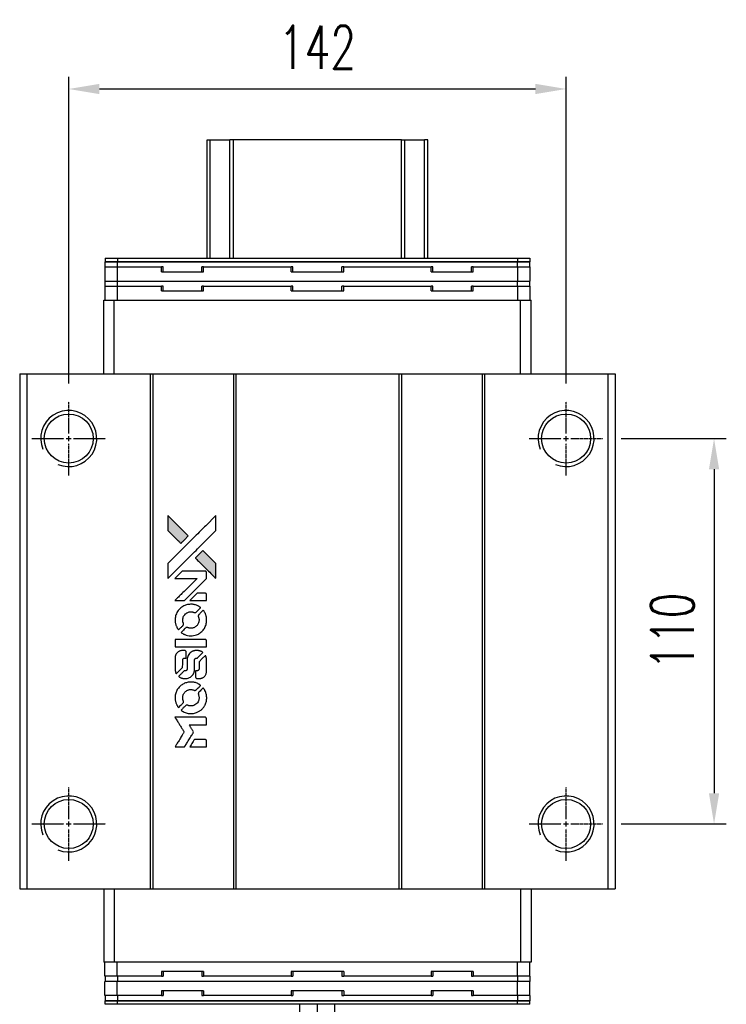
# Model space of a CAD drawing. Header units: millimetres. Extents: x 32 to 870, y -94 to 662.
# Tile 2 of 3: x 110 to 312, y 381 to 662. Entities that reach past the tile are written whole.
import ezdxf

# ---------------------------------------------------------------- set-up
doc = ezdxf.new("R2010")
doc.units = ezdxf.units.MM
doc.header["$LTSCALE"] = 0.15
doc.linetypes.add('CENTER2', pattern=[1.125, 0.75, -0.125, 0.125, -0.125])
doc.layers.get('0').update_dxf_attribs({"linetype": 'CONTINUOUS'})
doc.layers.get('Defpoints').update_dxf_attribs({"linetype": 'CONTINUOUS'})
doc.layers.add('DIM', color=4, linetype='CONTINUOUS')
doc.styles.add('DIM-7', font='SIMPLEX.shx', dxfattribs={"width": 0.7, "bigfont": 'chineset.shx'})
doc.dimstyles.new('CNS', dxfattribs={"dimscale": 3, "dimtxt": 3.5, "dimasz": 2.5, "dimexe": 1, "dimexo": 1.5, "dimgap": 0.09, "dimtad": 0, "dimdsep": 46, "dimtxsty": 'DIM-7', "dimcen": 0.09, "dimclrd": 4, "dimclre": 4, "dimclrt": 4, "dimadec": 0, "dimazin": 0, "dimtfac": 1, "dimtix": 1, "dimtmove": 2, "dimatfit": 3, "dimfxl": 1, "dimtvp": 0.971429, "dimtolj": 1, "dimarcsym": 0})

# ---------------------------------------------------------------- blocks, each defined once
blk = doc.blocks.new('*U190')
at = {"color": 0, "linetype": 'CENTER2'}
for p, q in [((0, 1.4), (0, 10.5)), ((-10.5, 0), (-1.4, 0)), ((1.4, 0), (10.5, 0)), ((0, -10.5), (0, -1.4))]:
    blk.add_line(p, q, dxfattribs=at)
at = {"color": 0, "linetype": 'Continuous'}
for p, q in [((-0.7, 0), (0.7, 0)), ((0, -0.7), (0, 0.7))]:
    blk.add_line(p, q, dxfattribs=at)
blk = doc.blocks.new('*U191')
at = {"color": 0, "linetype": 'CENTER2'}
for p, q in [((0, 1.4), (0, 10.5)), ((-10.5, 0), (-1.4, 0)), ((1.4, 0), (10.5, 0)), ((0, -10.5), (0, -1.4))]:
    blk.add_line(p, q, dxfattribs=at)
at = {"color": 0, "linetype": 'Continuous'}
for p, q in [((-0.7, 0), (0.7, 0)), ((0, -0.7), (0, 0.7))]:
    blk.add_line(p, q, dxfattribs=at)
blk = doc.blocks.new('*U192')
at = {"color": 0, "linetype": 'CENTER2'}
for p, q in [((0, 1.4), (0, 10.5)), ((-10.5, 0), (-1.4, 0)), ((1.4, 0), (10.5, 0)), ((0, -10.5), (0, -1.4))]:
    blk.add_line(p, q, dxfattribs=at)
at = {"color": 0, "linetype": 'Continuous'}
for p, q in [((-0.7, 0), (0.7, 0)), ((0, -0.7), (0, 0.7))]:
    blk.add_line(p, q, dxfattribs=at)
blk = doc.blocks.new('*U193')
at = {"color": 0, "linetype": 'CENTER2'}
for p, q in [((0, 1.4), (0, 10.5)), ((-10.5, 0), (-1.4, 0)), ((1.4, 0), (10.5, 0)), ((0, -10.5), (0, -1.4))]:
    blk.add_line(p, q, dxfattribs=at)
at = {"color": 0, "linetype": 'Continuous'}
for p, q in [((-0.7, 0), (0.7, 0)), ((0, -0.7), (0, 0.7))]:
    blk.add_line(p, q, dxfattribs=at)
blk = doc.blocks.new('*D194')
at = {"layer": 'Defpoints', "color": 0}
for p in [(266.46, 642.35), (124.46, 553.09), (266.46, 553.09)]:
    blk.add_point(p, dxfattribs=at)
at = {"layer": 'DIM', "color": 7, "lineweight": -2}
for p, q in [((124.46, 558.34), (124.46, 645.85)), ((266.46, 558.34), (266.46, 645.85)), ((133.21, 642.35), (257.71, 642.35))]:
    blk.add_line(p, q, dxfattribs=at)
at = {"layer": 'DIM', "color": 7}
for points in [[(133.21, 643.81), (133.21, 640.89), (124.46, 642.35)], [(257.71, 643.81), (257.71, 640.89), (266.46, 642.35)]]:
    blk.add_solid(points, dxfattribs=at)
at = {"layer": 'DIM', "color": 7, "insert": (195.46, 654.25), "char_height": 12.25, "attachment_point": 5, "style": 'DIM-7'}
blk.add_mtext('\\A1;142', dxfattribs=at)
blk = doc.blocks.new('*D195')
at = {"layer": 'Defpoints', "color": 0}
for p in [(276.96, 542.59), (276.96, 432.59), (308.7, 432.59)]:
    blk.add_point(p, dxfattribs=at)
at = {"layer": 'DIM', "color": 7, "lineweight": -2}
for p, q in [((282.21, 542.59), (312.2, 542.59)), ((308.7, 533.84), (308.7, 441.34)), ((282.21, 432.59), (312.2, 432.59))]:
    blk.add_line(p, q, dxfattribs=at)
at = {"layer": 'DIM', "color": 7}
for points in [[(307.24, 533.84), (310.16, 533.84), (308.7, 542.59)], [(307.24, 441.34), (310.16, 441.34), (308.7, 432.59)]]:
    blk.add_solid(points, dxfattribs=at)
at = {"layer": 'DIM', "color": 7, "insert": (296.8, 487.59), "char_height": 12.25, "attachment_point": 5, "rotation": 90, "style": 'DIM-7'}
blk.add_mtext('\\A1;110', dxfattribs=at)
blk = doc.blocks.new('LOGO')
at = {"linetype": 'Continuous'}
h = blk.add_hatch(color=22, dxfattribs=at)
h.dxf.hatch_style = 1
h.paths.add_polyline_path([(694.9, 2317.49), (694.9, 2315.35), (694.9, 2313.22), (696.75, 2311.38, 0.000288), (697.46, 2310.68, 0.000479), (698.06, 2310.08, 0.000013), (698.61, 2309.55, 0.197177), (698.62, 2309.54, 0.197497), (698.62, 2309.55, 0.00004), (698.93, 2309.85, 0.000834), (699.28, 2310.19, 0.000506), (699.68, 2310.6), (700.74, 2311.66), (697.82, 2314.57)])
h.paths.add_polyline_path([(704.89, 2307.5), (703.83, 2306.44, 0.000476), (703.42, 2306.03, 0.000789), (703.08, 2305.69, 0.000035), (702.77, 2305.38, 0.19758), (702.77, 2305.37, 0.198396), (702.77, 2305.36, 0.000019), (703.19, 2304.94, 0.000582), (703.66, 2304.47, 0.000351), (704.21, 2303.92, 0.000108), (706.56, 2301.58, 0.000692), (707.75, 2300.4, 0.000077), (708.57, 2299.59, 0.197527), (708.6, 2299.58, 0.410181), (708.61, 2299.59, 0.000493), (708.62, 2300.03, 0.002424), (708.62, 2300.63, 0.000529), (708.62, 2301.67), (708.62, 2303.76), (706.76, 2305.63)])
at = {"color": 22}
for points in [[(696.75, 2311.38, 0.000288), (697.46, 2310.68, 0.000479), (698.06, 2310.08, 0.000013), (698.61, 2309.55, 0.197177), (698.62, 2309.54, 0.197497), (698.62, 2309.55, 0.00004), (698.93, 2309.85, 0.000836), (699.28, 2310.2, 0.000505), (699.68, 2310.6), (700.74, 2311.66), (697.82, 2314.57), (694.9, 2317.49), (694.9, 2315.35), (694.9, 2313.22)], [(697.47, 2302.09, -0.000056), (698.75, 2303.36, -0.000021), (700.54, 2305.15, -0.000021), (702.5, 2307.1, -0.000025), (704.33, 2308.93), (708.62, 2313.22), (708.62, 2315.34), (708.61, 2317.46), (705.73, 2314.6, 0.000274), (704.35, 2313.22, 0.000123), (702.53, 2311.41, 0.000121), (700.61, 2309.5, 0.000165), (698.88, 2307.77), (694.9, 2303.8), (694.9, 2301.66), (694.9, 2299.52)], [(704.21, 2303.92, 0.000108), (706.56, 2301.58, 0.000692), (707.75, 2300.4, 0.000077), (708.57, 2299.59, 0.197527), (708.6, 2299.58, 0.410182), (708.61, 2299.59, 0.000493), (708.62, 2300.03, 0.002424), (708.62, 2300.63, 0.000529), (708.62, 2301.67), (708.62, 2303.76), (706.76, 2305.63), (704.89, 2307.5), (703.83, 2306.44, 0.000476), (703.42, 2306.03, 0.000789), (703.08, 2305.69, 0.000035), (702.77, 2305.38, 0.19758), (702.77, 2305.37, 0.198396), (702.77, 2305.36, 0.000019), (703.19, 2304.94, 0.000582), (703.66, 2304.47, 0.000351)], [(698.3, 2293.22), (699.67, 2293.22), (702.82, 2296.38), (705.98, 2299.55), (705.98, 2300.43, 0.0008), (705.97, 2300.99, 0.010795), (705.96, 2301.2, 0.030495), (705.95, 2301.31, 0.080372), (705.93, 2301.39, 0.03816), (705.88, 2301.47, 0.041799), (705.82, 2301.53, 0.042486), (705.75, 2301.58, 0.042078), (705.68, 2301.63, 0.099276), (705.57, 2301.65, 0.003302), (705.13, 2301.66, 0.002586), (704.36, 2301.66, 0.000204), (702.32, 2301.66), (699.05, 2301.65), (698, 2300.6), (696.95, 2299.55), (700.09, 2299.53), (703.24, 2299.52), (700.13, 2296.43, 0.000253), (698.93, 2295.24, 0.000412), (697.92, 2294.23, 0.000041), (697.01, 2293.32, 0.041338), (696.98, 2293.28), (696.93, 2293.22)], [(703.6, 2293.22), (705.98, 2293.22), (705.98, 2294.11), (705.97, 2295), (705.91, 2295.1, 0.03146), (705.87, 2295.14, 0.026444), (705.83, 2295.19, 0.026444), (705.79, 2295.23, 0.031457), (705.74, 2295.26), (705.64, 2295.33), (704.46, 2295.33), (703.28, 2295.34), (702.25, 2294.3, 0.000745), (701.85, 2293.89, 0.001228), (701.52, 2293.55, 0.000087), (701.22, 2293.25, 0.195134), (701.22, 2293.24, 0.412117), (701.22, 2293.23, 0.000048), (701.92, 2293.22, 0.00109), (702.69, 2293.22, 0.000653)], [(697, 2287.18, 0.023681), (697.06, 2286.8, 0.022402), (697.15, 2286.43, 0.021929), (697.28, 2286.06, 0.020503), (697.44, 2285.69, 0.013745), (697.55, 2285.48, 0.009767), (697.69, 2285.25, 0.009658), (697.82, 2285.05, 0.027804), (697.92, 2284.91), (697.97, 2284.86), (698.63, 2285.52, 0.002053), (698.95, 2285.84, 0.006738), (699.15, 2286.05, 0.007826), (699.29, 2286.21, 0.063909), (699.34, 2286.28, 0.061532), (699.38, 2286.4, 0.068674), (699.39, 2286.52, 0.052072), (699.37, 2286.66, 0.019648), (699.31, 2286.86, -0.018366), (699.23, 2287.1, -0.0288), (699.19, 2287.31, -0.029061), (699.17, 2287.52, -0.019155), (699.17, 2287.76, -0.053809), (699.25, 2288.29, -0.058833), (699.43, 2288.77, -0.058566), (699.73, 2289.2, -0.052525), (700.13, 2289.57, -0.044733), (700.46, 2289.77, -0.040573), (700.84, 2289.92, -0.041123), (701.24, 2290.01, -0.04951), (701.61, 2290.02, -0.017369), (701.79, 2290, -0.024255), (701.95, 2289.98, -0.023787), (702.1, 2289.93, -0.015798), (702.28, 2289.87, 0.010631), (702.39, 2289.82, 0.033653), (702.46, 2289.8, 0.037806), (702.54, 2289.79, 0.016307), (702.63, 2289.79, 0.068179), (702.82, 2289.82, 0.095747), (702.98, 2289.89, 0.033418), (703.18, 2290.07, 0.002133), (703.74, 2290.64, 0.001452), (704.05, 2290.97, 0.012393), (704.19, 2291.11, 0.020479), (704.26, 2291.2, 0.344362), (704.26, 2291.24, 0.074287), (704.18, 2291.31, 0.005454), (703.94, 2291.46, 0.008391), (703.68, 2291.62, 0.017097), (703.47, 2291.73, 0.027375), (703.05, 2291.91, 0.02835), (702.61, 2292.04, 0.027723), (702.15, 2292.13, 0.023913), (701.66, 2292.16, 0.027047), (701.07, 2292.15, 0.031685), (700.52, 2292.07, 0.032425), (699.99, 2291.92, 0.031013), (699.48, 2291.71, 0.037914), (698.87, 2291.35, 0.040153), (698.34, 2290.91, 0.039834), (697.88, 2290.38, 0.036173), (697.5, 2289.78, 0.040752), (697.24, 2289.18, 0.035885), (697.06, 2288.53, 0.035491), (696.98, 2287.85, 0.037615)], [(698.84, 2284.02, 0.018008), (699.03, 2283.89, 0.009842), (699.28, 2283.75, 0.009807), (699.54, 2283.62, 0.015716), (699.76, 2283.51, 0.048467), (700.56, 2283.26, 0.045841), (701.42, 2283.16, 0.046006), (702.27, 2283.22, 0.049638), (703.08, 2283.43, 0.064819), (704.13, 2283.99, 0.06695), (704.99, 2284.79, 0.066691), (705.61, 2285.79, 0.063505), (705.95, 2286.94, 0.03135), (705.98, 2287.23, 0.010439), (705.99, 2287.66, 0.010391), (705.98, 2288.09, 0.032408), (705.95, 2288.38, 0.015696), (705.88, 2288.72, 0.018095), (705.79, 2289.04, 0.018551), (705.69, 2289.34, 0.018352), (705.55, 2289.64, 0.015568), (705.45, 2289.84, 0.009832), (705.32, 2290.06, 0.009795), (705.18, 2290.27, 0.023727), (705.07, 2290.41), (705.03, 2290.47), (704.37, 2289.83, 0.001528), (704, 2289.46, 0.010022), (703.82, 2289.27, 0.019586), (703.72, 2289.15, 0.061865), (703.66, 2289.06, 0.055054), (703.62, 2288.92, 0.061607), (703.61, 2288.78, 0.048725), (703.63, 2288.62, 0.020221), (703.69, 2288.4, -0.017722), (703.76, 2288.17, -0.02685), (703.8, 2287.97, -0.02759), (703.82, 2287.77, -0.020233), (703.81, 2287.54, -0.04793), (703.75, 2287.11, -0.048386), (703.61, 2286.7, -0.047866), (703.38, 2286.32, -0.044964), (703.09, 2285.98, -0.04333), (702.74, 2285.69, -0.050921), (702.36, 2285.49, -0.051473), (701.95, 2285.37, -0.0459), (701.51, 2285.33, -0.019014), (701.3, 2285.34, -0.024114), (701.1, 2285.36, -0.025081), (700.92, 2285.4, -0.023892), (700.74, 2285.46, 0.008624), (700.59, 2285.52, 0.026486), (700.49, 2285.55, 0.035074), (700.4, 2285.56, 0.02756), (700.31, 2285.56, 0.087163), (700.16, 2285.53, 0.073291), (700.02, 2285.45, 0.028074), (699.81, 2285.27, 0.002594), (699.34, 2284.81), (698.67, 2284.14)], [(701.47, 2280), (705.97, 2280.01), (705.97, 2280.89), (705.97, 2281.77), (705.92, 2281.88, 0.071429), (705.86, 2281.97, 0.054799), (705.77, 2282.04, 0.053585), (705.66, 2282.1, 0.060698), (705.55, 2282.13, 0.033975), (705.36, 2282.14), (703.08, 2282.14, 0.000726), (700.84, 2282.14, 0.001084), (698.88, 2282.13), (696.98, 2282.11), (696.98, 2281.06), (696.98, 2280)], [(696.99, 2273.42, 0.018538), (697.01, 2273.29, 0.010695), (697.04, 2273.12, 0.01068), (697.08, 2272.96, 0.017678), (697.12, 2272.83, 0.013849), (697.17, 2272.68, 0.011814), (697.24, 2272.52, 0.004513), (697.31, 2272.38, 0.290035), (697.33, 2272.36, 0.196418), (697.34, 2272.37, 0.000124), (697.6, 2272.63, 0.001477), (697.9, 2272.91, 0.000898), (698.24, 2273.26), (699.14, 2274.16), (699.15, 2275.28, -0.001471), (699.15, 2276.13, -0.028714), (699.17, 2276.39, -0.097073), (699.22, 2276.53, -0.084199), (699.32, 2276.66, -0.042698), (699.4, 2276.72, -0.053912), (699.48, 2276.76, -0.051004), (699.58, 2276.78, -0.032967), (699.69, 2276.79, 0.00807), (699.75, 2276.79, 0.003023), (699.83, 2276.79, 0.002994), (699.92, 2276.8, 0.003629), (700, 2276.8), (700.19, 2276.82), (700.19, 2277.68, 0.001618), (700.19, 2278.09, 0.005206), (700.18, 2278.36, 0.00535), (700.18, 2278.55, 0.060675), (700.16, 2278.62, 0.048484), (700.15, 2278.66, 0.02389), (700.12, 2278.71, 0.022812), (700.08, 2278.76, 0.02462), (700.04, 2278.81, 0.061781), (699.93, 2278.89, 0.080179), (699.82, 2278.94, 0.048561), (699.65, 2278.97, 0.010021), (699.35, 2278.97, 0.016602), (698.95, 2278.96, 0.031409), (698.63, 2278.92, 0.036474), (698.35, 2278.84, 0.03439), (698.08, 2278.72, 0.065928), (697.66, 2278.43, 0.069066), (697.33, 2278.04, 0.065697), (697.11, 2277.55, 0.051559), (697, 2276.98, 0.020904), (696.99, 2276.68, 0.000451), (696.98, 2275.2, 0.000419), (696.98, 2273.7, 0.022759)], [(698.16, 2271.45, 0.023289), (698.37, 2271.32, 0.026845), (698.59, 2271.21, 0.026047), (698.82, 2271.12, 0.019751), (699.09, 2271.04, 0.013249), (699.23, 2271.01, 0.025169), (699.36, 2271, 0.016532), (699.51, 2270.99, 0.002937), (699.79, 2270.99, 0.003317), (700.04, 2270.99, 0.011808), (700.21, 2271, 0.01777), (700.33, 2271.01, 0.021476), (700.44, 2271.03, 0.04325), (700.92, 2271.18, 0.045753), (701.35, 2271.4, 0.04649), (701.73, 2271.7, 0.047672), (702.05, 2272.06, 0.025315), (702.15, 2272.22, 0.015208), (702.25, 2272.41, 0.01512), (702.35, 2272.61, 0.022488), (702.41, 2272.8, 0.027857), (702.49, 2273.08, 0.034138), (702.52, 2273.35, 0.014286), (702.54, 2273.76, 0.00124), (702.54, 2274.82, -0.00103), (702.54, 2275.46, -0.002552), (702.55, 2275.94, -0.001594), (702.55, 2276.3, -0.047676), (702.56, 2276.39, -0.085307), (702.63, 2276.55, -0.097789), (702.74, 2276.66, -0.085947), (702.89, 2276.74, -0.051339), (703.1, 2276.78, 0.014634), (703.17, 2276.79, 0.015028), (703.24, 2276.8, 0.014927), (703.3, 2276.81, 0.059415), (703.34, 2276.83, 0.070595), (703.41, 2276.88, 0.00028), (704.17, 2277.63, 0.000111), (704.94, 2278.39, 0.200239), (704.95, 2278.43, 0.268906), (704.94, 2278.45, 0.001866), (704.75, 2278.55, 0.007532), (704.58, 2278.65, 0.017818), (704.44, 2278.72, 0.013256), (704.29, 2278.78, 0.011636), (704.13, 2278.83, 0.011528), (703.96, 2278.88, 0.012303), (703.8, 2278.92, 0.0423), (703.54, 2278.96, 0.013657), (703.16, 2278.96, 0.013857), (702.78, 2278.95, 0.037428), (702.5, 2278.91, 0.014927), (702.32, 2278.87, 0.0122), (702.13, 2278.81, 0.012518), (701.96, 2278.75, 0.023062), (701.82, 2278.68, 0.065961), (701.31, 2278.34, 0.06055), (700.89, 2277.87, 0.059676), (700.6, 2277.3, 0.060497), (700.44, 2276.68, 0.025683), (700.43, 2276.55, 0.001528), (700.43, 2276.15, 0.002124), (700.42, 2275.65, 0.001173), (700.42, 2275.03, -0.000809), (700.42, 2273.95, -0.017164), (700.41, 2273.63, -0.063931), (700.37, 2273.46, -0.108429), (700.3, 2273.34, -0.052941), (700.22, 2273.27, -0.063675), (700.13, 2273.23, -0.050562), (700.01, 2273.2, -0.020337), (699.85, 2273.18, 0.009897), (699.76, 2273.17, 0.016482), (699.67, 2273.16, 0.019019), (699.61, 2273.15, 0.06043), (699.57, 2273.13, 0.076267), (699.47, 2273.06, 0.00054), (698.78, 2272.36, 0.000307), (698.06, 2271.63, 0.142594), (698.03, 2271.58, 0.232419), (698.04, 2271.56, 0.022995), (698.07, 2271.53, 0.024627), (698.11, 2271.49, 0.015407)], [(702.81, 2271.33, 0.065483), (702.86, 2271.23, 0.053271), (702.94, 2271.14, 0.052018), (703.04, 2271.06, 0.0556), (703.15, 2271, 0.036839), (703.23, 2270.99, 0.026922), (703.31, 2270.97, 0.016905), (703.42, 2270.97, 0.004317), (703.61, 2270.97, 0.016369), (704, 2270.98, 0.029936), (704.31, 2271.02, 0.03418), (704.59, 2271.1, 0.031327), (704.86, 2271.21, 0.046935), (705.19, 2271.41, 0.054053), (705.47, 2271.66, 0.053701), (705.68, 2271.97, 0.045364), (705.84, 2272.33, 0.032479), (705.92, 2272.66, 0.03386), (705.96, 2272.98, 0.013578), (705.98, 2273.49, 0.001155), (705.98, 2274.81, 0.000413), (705.97, 2275.94, 0.005008), (705.96, 2276.37, 0.013199), (705.95, 2276.62, 0.033956), (705.92, 2276.79, 0.013909), (705.88, 2276.97, 0.010864), (705.82, 2277.17, 0.010938), (705.76, 2277.35, 0.028702), (705.7, 2277.47), (705.66, 2277.56), (704.74, 2276.66), (703.82, 2275.75), (703.82, 2274.69, -0.001504), (703.82, 2274.24, -0.00328), (703.81, 2273.89, -0.001901), (703.81, 2273.62, -0.061333), (703.8, 2273.55, -0.063621), (703.76, 2273.46, -0.048633), (703.7, 2273.37, -0.046769), (703.61, 2273.29, -0.047961), (703.52, 2273.23, -0.02678), (703.44, 2273.2, -0.050957), (703.37, 2273.18, -0.029398), (703.28, 2273.17, -0.00401), (703.08, 2273.16), (702.77, 2273.15), (702.77, 2272.3, 0.001061), (702.77, 2271.79, 0.009147), (702.78, 2271.56, 0.020721), (702.79, 2271.43, 0.051619)], [(697, 2265.01, 0.024131), (697.06, 2264.62, 0.022344), (697.16, 2264.23, 0.021883), (697.29, 2263.85, 0.020884), (697.46, 2263.47, 0.010669), (697.58, 2263.25, 0.010389), (697.7, 2263.04, 0.010913), (697.82, 2262.85, 0.022227), (697.92, 2262.71), (697.97, 2262.66), (698.64, 2263.34, 0.002452), (698.9, 2263.61, 0.003628), (699.12, 2263.84, 0.001662), (699.31, 2264.05, 0.070159), (699.34, 2264.09, 0.047671), (699.36, 2264.13, 0.018624), (699.37, 2264.19, 0.017921), (699.38, 2264.25, 0.018804), (699.39, 2264.31, 0.018255), (699.39, 2264.4, 0.041312), (699.38, 2264.46, 0.037164), (699.37, 2264.53, 0.012342), (699.33, 2264.63, -0.015101), (699.25, 2264.85, -0.035998), (699.2, 2265.03, -0.033244), (699.18, 2265.22, -0.011249), (699.17, 2265.49, -0.004059), (699.18, 2265.71, -0.019693), (699.18, 2265.84, -0.027943), (699.2, 2265.94, -0.014411), (699.23, 2266.07, -0.033089), (699.33, 2266.38, -0.033887), (699.48, 2266.66, -0.034021), (699.66, 2266.93, -0.033942), (699.87, 2267.16, -0.02816), (700.12, 2267.37, -0.035032), (700.37, 2267.54, -0.035269), (700.64, 2267.67, -0.029196), (700.94, 2267.77, -0.037862), (701.29, 2267.83, -0.043657), (701.63, 2267.84, -0.043064), (701.96, 2267.78, -0.035184), (702.31, 2267.67, 0.033699), (702.48, 2267.62, 0.052815), (702.63, 2267.6, 0.059167), (702.76, 2267.61, 0.058972), (702.89, 2267.65, 0.059208), (702.99, 2267.71, 0.021125), (703.12, 2267.82, 0.008691), (703.33, 2268.03, 0.000851), (703.83, 2268.54, 0.001873), (704.08, 2268.8, 0.013884), (704.2, 2268.92, 0.022355), (704.26, 2269, 0.341453), (704.26, 2269.04, 0.073011), (704.19, 2269.1, 0.004587), (703.95, 2269.25, 0.00748), (703.7, 2269.41, 0.016837), (703.51, 2269.51, 0.028606), (703.04, 2269.72, 0.031352), (702.57, 2269.86, 0.031004), (702.07, 2269.95, 0.0268), (701.54, 2269.98, 0.026698), (700.98, 2269.95, 0.03002), (700.45, 2269.86, 0.030357), (699.94, 2269.71, 0.028554), (699.44, 2269.49, 0.062944), (698.52, 2268.88, 0.062206), (697.77, 2268.04, 0.062448), (697.25, 2267.06, 0.064355), (697, 2265.99, 0.017377), (696.99, 2265.77, 0.008369), (696.98, 2265.5, 0.008367), (696.99, 2265.22, 0.01757)], [(698.83, 2261.84, 0.064158), (699.87, 2261.28, 0.06356), (701.03, 2261, 0.064004), (702.2, 2261.03, 0.066747), (703.32, 2261.35, 0.04321), (704.02, 2261.73, 0.044737), (704.63, 2262.22, 0.044901), (705.15, 2262.81, 0.044184), (705.55, 2263.49, 0.026293), (705.77, 2264, 0.033344), (705.91, 2264.5, 0.033227), (705.98, 2265.01, 0.025815), (706, 2265.57, 0.023119), (705.96, 2266.11, 0.031044), (705.87, 2266.59, 0.031337), (705.72, 2267.05, 0.024258), (705.51, 2267.54, 0.015622), (705.42, 2267.71, 0.008495), (705.3, 2267.91, 0.008415), (705.17, 2268.1, 0.020814), (705.07, 2268.24), (705.02, 2268.3), (704.37, 2267.65, 0.002843), (703.88, 2267.17, 0.033917), (703.71, 2266.97, 0.087906), (703.64, 2266.82, 0.073302), (703.61, 2266.64, 0.022047), (703.61, 2266.55, 0.026465), (703.63, 2266.47, 0.022233), (703.65, 2266.38, 0.009985), (703.68, 2266.27, -0.039011), (703.79, 2265.85, -0.044398), (703.82, 2265.44, -0.045096), (703.78, 2265.04, -0.04265), (703.67, 2264.64, -0.071154), (703.36, 2264.08, -0.068827), (702.9, 2263.62, -0.068713), (702.33, 2263.3, -0.070507), (701.71, 2263.15, -0.028605), (701.44, 2263.14, -0.031418), (701.18, 2263.16, -0.031044), (700.92, 2263.22, -0.02668), (700.66, 2263.3, 0.038913), (700.51, 2263.35, 0.043732), (700.35, 2263.37, 0.047754), (700.21, 2263.37, 0.075756), (700.1, 2263.33, 0.07294), (700.04, 2263.29, 0.003456), (699.86, 2263.13, 0.005023), (699.63, 2262.91, 0.002422), (699.35, 2262.63, 0.000819), (699.09, 2262.37, 0.001349), (698.87, 2262.16, 0.0001), (698.68, 2261.96, 0.205335), (698.68, 2261.95, 0.219821), (698.68, 2261.95, 0.002494), (698.72, 2261.92, 0.007089), (698.77, 2261.88, 0.004494)], [(698.32, 2251.46), (699.68, 2251.46), (699.91, 2251.84, -0.000297), (700.05, 2252.06, -0.000037), (700.35, 2252.56, -0.000043), (700.71, 2253.15, -0.000036), (701.1, 2253.78, 0.000044), (701.48, 2254.4, 0.000063), (701.81, 2254.95, 0.000035), (702.1, 2255.41, 0.0009), (702.17, 2255.54), (702.28, 2255.72), (702.14, 2255.96, 0.001175), (702.05, 2256.09, 0.000208), (701.89, 2256.35, 0.000225), (701.7, 2256.65, 0.000203), (701.51, 2256.96, -0.000711), (701.32, 2257.26, -0.001119), (701.17, 2257.52, -0.000263), (701.03, 2257.74, -0.04589), (701.02, 2257.77, -0.519312), (701.03, 2257.79, -0.001914), (701.4, 2257.79, -0.003124), (702, 2257.8, -0.000285), (703.49, 2257.8), (705.98, 2257.8), (705.98, 2258.67, 0.001727), (705.98, 2259.29, 0.025279), (705.97, 2259.51, 0.073886), (705.93, 2259.64, 0.07426), (705.86, 2259.75, 0.03264), (705.84, 2259.78, 0.01784), (705.8, 2259.81, 0.017712), (705.76, 2259.84, 0.026854), (705.72, 2259.86), (705.63, 2259.91), (701.29, 2259.91), (696.95, 2259.92), (696.98, 2259.87, -0.004595), (697.01, 2259.84, -0.00016), (697.09, 2259.71, -0.000298), (697.18, 2259.55, -0.000208), (697.29, 2259.37, 0.000986), (697.62, 2258.86, 0.00025), (698.14, 2258.02, 0.000268), (698.7, 2257.12, 0.000436), (699.18, 2256.37, -0.002932), (699.33, 2256.12, -0.004718), (699.46, 2255.9, -0.001113), (699.57, 2255.71, -0.227179), (699.57, 2255.69, -0.045982), (699.56, 2255.67, -0.000145), (699.41, 2255.42, -0.000825), (699.23, 2255.13, -0.000517), (699.02, 2254.8, 0.000056), (698.31, 2253.65, 0.000289), (697.92, 2253.01, 0.000481), (697.62, 2252.54, 0.000418), (697.32, 2252.04), (696.96, 2251.46)], [(703.59, 2251.46), (705.98, 2251.46), (705.98, 2252.33, 0.000842), (705.98, 2252.89, 0.010591), (705.97, 2253.1, 0.028995), (705.96, 2253.22, 0.069543), (705.94, 2253.3, 0.051063), (705.89, 2253.38, 0.039932), (705.83, 2253.45, 0.039414), (705.75, 2253.51, 0.045845), (705.67, 2253.56, 0.094811), (705.58, 2253.58, 0.007124), (705.35, 2253.59, 0.004713), (704.95, 2253.59, 0.000534), (704.04, 2253.59), (702.49, 2253.59), (702.35, 2253.37, 0.000828), (701.96, 2252.73, 0.000879), (701.58, 2252.1, 0.000048), (701.2, 2251.49, 0.137596), (701.2, 2251.47, 0.413028), (701.2, 2251.47, 0.000016), (701.9, 2251.47, 0.000623), (702.67, 2251.46, 0.000374)]]:
    blk.add_lwpolyline(points, format="xyb", close=True, dxfattribs=at)

msp = doc.modelspace()

# ---------------------------------------------------------------- linework, layer by layer
for p, q in [((163.956, 594.049), (163.956, 627.833)), ((163.956, 594.049), (163.956, 627.833)), ((164.876, 594.049), (164.876, 627.833)), ((171.466, 627.833), (170.481, 627.833)), ((170.481, 594.049), (170.481, 627.833)), ((219.445, 627.833), (171.466, 627.833)), ((171.466, 594.049), (171.466, 627.833)), ((219.445, 594.049), (219.445, 627.833)), ((220.431, 594.049), (220.431, 627.833)), ((226.955, 627.833), (226.035, 627.833)), ((226.035, 594.049), (226.035, 627.833)), ((226.955, 594.049), (226.955, 627.833)), ((226.956, 627.833), (226.955, 627.833)), ((226.956, 594.049), (226.956, 627.833)), ((134.856, 594.049), (134.856, 593.049)), ((134.856, 594.049), (138.356, 594.049)), ((134.856, 593.049), (138.356, 593.049)), ((134.856, 591.549), (134.856, 593.049)), ((138.356, 593.049), (134.856, 593.049)), ((138.356, 594.049), (138.356, 593.049)), ((138.356, 594.049), (252.556, 594.049)), ((138.356, 593.049), (252.556, 593.049)), ((138.356, 591.549), (138.356, 593.049)), ((252.556, 593.049), (138.356, 593.049)), ((252.556, 594.049), (252.556, 593.049)), ((252.556, 594.049), (256.056, 594.049)), ((252.556, 593.049), (256.056, 593.049)), ((252.556, 591.549), (252.556, 593.049)), ((256.056, 593.049), (252.556, 593.049)), ((256.056, 594.049), (256.056, 593.049)), ((256.056, 591.549), (256.056, 593.049)), ((134.806, 591.549), (134.806, 587.549)), ((134.806, 591.549), (138.306, 591.549)), ((138.306, 591.549), (138.306, 587.549)), ((138.306, 591.549), (150.956, 591.549)), ((150.956, 590.199), (150.956, 591.549)), ((151.456, 591.549), (150.956, 591.549)), ((150.956, 590.199), (162.956, 590.199)), ((151.456, 590.199), (151.456, 591.549)), ((151.456, 590.199), (151.456, 591.549)), ((162.956, 591.549), (162.456, 591.549)), ((162.456, 590.199), (162.456, 591.549)), ((162.956, 590.199), (162.956, 591.549)), ((162.956, 591.549), (187.956, 591.549)), ((187.956, 590.199), (187.956, 591.549)), ((188.456, 591.549), (187.956, 591.549)), ((187.956, 590.199), (202.956, 590.199)), ((188.456, 590.199), (188.456, 591.549)), ((188.456, 590.199), (188.456, 591.549)), ((202.956, 591.549), (202.456, 591.549)), ((202.456, 590.199), (202.456, 591.549)), ((202.956, 590.199), (202.956, 591.549)), ((202.956, 591.549), (227.956, 591.549)), ((227.956, 590.199), (227.956, 591.549)), ((228.456, 591.549), (227.956, 591.549)), ((227.956, 590.199), (239.956, 590.199)), ((228.456, 590.199), (228.456, 591.549)), ((228.456, 590.199), (228.456, 591.549)), ((239.956, 591.549), (239.456, 591.549)), ((239.456, 590.199), (239.456, 591.549)), ((239.956, 590.199), (239.956, 591.549)), ((239.956, 591.549), (252.606, 591.549)), ((252.606, 591.549), (252.606, 587.549)), ((252.606, 591.549), (256.106, 591.549)), ((256.106, 591.549), (256.106, 587.549)), ((134.806, 587.549), (138.306, 587.549)), ((134.856, 586.049), (134.856, 587.549)), ((138.306, 587.549), (252.606, 587.549)), ((138.356, 586.049), (138.356, 587.549)), ((252.556, 586.049), (252.556, 587.549)), ((252.606, 587.549), (256.106, 587.549)), ((256.056, 586.049), (256.056, 587.549)), ((134.806, 586.049), (134.806, 582.049)), ((134.806, 586.049), (138.306, 586.049)), ((138.306, 586.049), (138.306, 582.049)), ((138.306, 586.049), (150.956, 586.049)), ((150.956, 584.699), (150.956, 586.049)), ((151.456, 586.049), (150.956, 586.049)), ((150.956, 584.699), (162.956, 584.699)), ((151.456, 584.699), (151.456, 586.049)), ((151.456, 584.699), (151.456, 586.049)), ((162.956, 586.049), (162.456, 586.049)), ((162.456, 584.699), (162.456, 586.049)), ((162.956, 584.699), (162.956, 586.049)), ((162.956, 586.049), (187.956, 586.049)), ((187.956, 584.699), (187.956, 586.049)), ((188.456, 586.049), (187.956, 586.049)), ((187.956, 584.699), (202.956, 584.699)), ((188.456, 584.699), (188.456, 586.049)), ((188.456, 584.699), (188.456, 586.049)), ((202.956, 586.049), (202.456, 586.049)), ((202.456, 584.699), (202.456, 586.049)), ((202.956, 584.699), (202.956, 586.049)), ((202.956, 586.049), (227.956, 586.049)), ((227.956, 584.699), (227.956, 586.049)), ((228.456, 586.049), (227.956, 586.049)), ((227.956, 584.699), (239.956, 584.699)), ((228.456, 584.699), (228.456, 586.049)), ((228.456, 584.699), (228.456, 586.049)), ((239.956, 586.049), (239.456, 586.049)), ((239.456, 584.699), (239.456, 586.049)), ((239.956, 584.699), (239.956, 586.049)), ((239.956, 586.049), (252.606, 586.049)), ((252.606, 586.049), (252.606, 582.049)), ((252.606, 586.049), (256.106, 586.049)), ((256.106, 586.049), (256.106, 582.049)), ((134.456, 561.089), (134.456, 582.049)), ((134.456, 582.049), (137.456, 582.049)), ((137.456, 561.089), (137.456, 582.049)), ((137.456, 582.049), (253.456, 582.049)), ((253.456, 561.089), (253.456, 582.049)), ((253.456, 582.049), (256.456, 582.049)), ((256.456, 561.089), (256.456, 582.049)), ((110.456, 561.089), (110.456, 414.089)), ((110.456, 561.089), (112.506, 561.089)), ((112.506, 561.089), (112.506, 414.089)), ((112.506, 561.089), (147.706, 561.089)), ((147.706, 561.089), (147.706, 414.089)), ((147.706, 561.089), (148.456, 561.089)), ((148.456, 561.089), (148.456, 414.089)), ((148.456, 561.089), (171.456, 561.089)), ((171.456, 561.089), (171.456, 414.089)), ((171.456, 561.089), (172.206, 561.089)), ((172.206, 561.089), (172.206, 414.089)), ((172.206, 561.089), (218.706, 561.089)), ((218.706, 561.089), (218.706, 414.089)), ((218.706, 561.089), (219.456, 561.089)), ((219.456, 561.089), (219.456, 414.089)), ((219.456, 561.089), (242.456, 561.089)), ((242.456, 561.089), (242.456, 414.089)), ((242.456, 561.089), (243.206, 561.089)), ((243.206, 561.089), (243.206, 414.089)), ((243.206, 561.089), (278.406, 561.089)), ((278.406, 561.089), (278.406, 414.089)), ((278.406, 561.089), (280.456, 561.089)), ((280.456, 561.089), (280.456, 414.089)), ((110.456, 414.089), (112.506, 414.089)), ((112.506, 414.089), (147.706, 414.089)), ((134.456, 414.089), (134.456, 393.129)), ((137.456, 414.089), (137.456, 393.129)), ((147.706, 414.089), (148.456, 414.089)), ((148.456, 414.089), (171.456, 414.089)), ((171.456, 414.089), (172.206, 414.089)), ((172.206, 414.089), (218.706, 414.089)), ((218.706, 414.089), (219.456, 414.089)), ((219.456, 414.089), (242.456, 414.089)), ((242.456, 414.089), (243.206, 414.089)), ((243.206, 414.089), (278.406, 414.089)), ((253.456, 414.089), (253.456, 393.129)), ((256.456, 414.089), (256.456, 393.129)), ((278.406, 414.089), (280.456, 414.089)), ((137.456, 393.129), (134.456, 393.129)), ((134.806, 389.129), (134.806, 393.129)), ((253.456, 393.129), (137.456, 393.129)), ((138.306, 389.129), (138.306, 393.129)), ((252.606, 389.129), (252.606, 393.129)), ((256.456, 393.129), (253.456, 393.129)), ((256.106, 389.129), (256.106, 393.129)), ((138.306, 389.129), (134.806, 389.129)), ((134.856, 389.129), (134.856, 387.629)), ((150.956, 389.129), (138.306, 389.129)), ((138.356, 389.129), (138.356, 387.629)), ((150.956, 390.479), (150.956, 389.129)), ((162.956, 390.479), (150.956, 390.479)), ((150.956, 389.129), (151.456, 389.129)), ((151.456, 390.479), (151.456, 389.129)), ((162.456, 390.479), (162.456, 389.129)), ((162.456, 390.479), (162.456, 389.129)), ((162.456, 389.129), (162.956, 389.129)), ((162.956, 390.479), (162.956, 389.129)), ((187.956, 389.129), (162.956, 389.129)), ((202.956, 390.479), (187.956, 390.479)), ((187.956, 390.479), (187.956, 389.129)), ((187.956, 389.129), (188.456, 389.129)), ((188.456, 390.479), (188.456, 389.129)), ((202.456, 390.479), (202.456, 389.129)), ((202.456, 390.479), (202.456, 389.129)), ((202.456, 389.129), (202.956, 389.129)), ((202.956, 390.479), (202.956, 389.129)), ((227.956, 389.129), (202.956, 389.129)), ((239.956, 390.479), (227.956, 390.479)), ((227.956, 390.479), (227.956, 389.129)), ((227.956, 389.129), (228.456, 389.129)), ((228.456, 390.479), (228.456, 389.129)), ((239.456, 390.479), (239.456, 389.129)), ((239.456, 390.479), (239.456, 389.129)), ((239.456, 389.129), (239.956, 389.129)), ((239.956, 390.479), (239.956, 389.129)), ((252.606, 389.129), (239.956, 389.129)), ((252.556, 389.129), (252.556, 387.629)), ((256.106, 389.129), (252.606, 389.129)), ((256.056, 389.129), (256.056, 387.629)), ((134.806, 383.629), (134.806, 387.629)), ((138.306, 387.629), (134.806, 387.629)), ((138.306, 383.629), (138.306, 387.629)), ((252.606, 387.629), (138.306, 387.629)), ((150.956, 384.979), (150.956, 383.629)), ((162.956, 384.979), (150.956, 384.979)), ((151.456, 384.979), (151.456, 383.629)), ((162.456, 384.979), (162.456, 383.629)), ((162.456, 384.979), (162.456, 383.629)), ((162.956, 384.979), (162.956, 383.629)), ((202.956, 384.979), (187.956, 384.979)), ((187.956, 384.979), (187.956, 383.629)), ((188.456, 384.979), (188.456, 383.629)), ((202.456, 384.979), (202.456, 383.629)), ((202.456, 384.979), (202.456, 383.629)), ((202.956, 384.979), (202.956, 383.629)), ((239.956, 384.979), (227.956, 384.979)), ((227.956, 384.979), (227.956, 383.629)), ((228.456, 384.979), (228.456, 383.629)), ((239.456, 384.979), (239.456, 383.629)), ((239.456, 384.979), (239.456, 383.629)), ((239.956, 384.979), (239.956, 383.629)), ((252.606, 383.629), (252.606, 387.629)), ((256.106, 387.629), (252.606, 387.629)), ((256.106, 383.629), (256.106, 387.629)), ((138.306, 383.629), (134.806, 383.629)), ((134.856, 383.629), (134.856, 382.129)), ((150.956, 383.629), (138.306, 383.629)), ((138.356, 383.629), (138.356, 382.129)), ((150.956, 383.629), (151.456, 383.629)), ((162.456, 383.629), (162.956, 383.629)), ((187.956, 383.629), (162.956, 383.629)), ((187.956, 383.629), (188.456, 383.629)), ((202.456, 383.629), (202.956, 383.629)), ((227.956, 383.629), (202.956, 383.629)), ((227.956, 383.629), (228.456, 383.629)), ((239.456, 383.629), (239.956, 383.629)), ((252.606, 383.629), (239.956, 383.629)), ((252.556, 383.629), (252.556, 382.129)), ((256.106, 383.629), (252.606, 383.629)), ((256.056, 383.629), (256.056, 382.129)), ((134.856, 381.129), (134.856, 382.129)), ((138.356, 382.129), (134.856, 382.129)), ((134.856, 382.129), (138.356, 382.129)), ((138.356, 381.129), (134.856, 381.129)), ((138.356, 381.129), (138.356, 382.129)), ((252.556, 382.129), (138.356, 382.129)), ((138.356, 382.129), (252.556, 382.129)), ((252.556, 381.129), (138.356, 381.129)), ((190.456, 378.129), (190.456, 381.129)), ((195.456, 378.129), (195.456, 381.129)), ((200.456, 378.129), (200.456, 381.129)), ((252.556, 381.129), (252.556, 382.129)), ((256.056, 382.129), (252.556, 382.129)), ((252.556, 382.129), (256.056, 382.129)), ((256.056, 381.129), (252.556, 381.129)), ((256.056, 381.129), (256.056, 382.129))]:
    msp.add_line(p, q)
for centre in [(124.456, 542.589), (266.456, 542.589), (124.456, 432.589), (266.456, 432.589)]:
    msp.add_circle(centre, 7)
for centre in [(124.456, 542.589), (266.456, 542.589), (124.456, 432.589), (266.456, 432.589)]:
    msp.add_arc(centre, 8, 247.5, 202.5)
for points in [[(163.956, 627.833), (163.956, 627.833), (163.976, 627.833), (164.064, 627.833), (164.133, 627.833), (164.31, 627.833), (164.417, 627.833), (164.644, 627.833), (164.764, 627.833), (164.876, 627.833)], [(164.876, 627.833), (165.507, 627.833), (166.165, 627.833), (167.43, 627.833), (168.035, 627.833), (169.079, 627.833), (169.516, 627.833), (170.164, 627.833), (170.374, 627.833), (170.481, 627.833)], [(219.445, 627.833), (219.553, 627.833), (219.667, 627.833), (219.889, 627.833), (219.997, 627.833), (220.183, 627.833), (220.261, 627.833), (220.376, 627.833), (220.413, 627.833), (220.431, 627.833)], [(220.431, 627.833), (220.537, 627.833), (220.748, 627.833), (221.395, 627.833), (221.832, 627.833), (222.876, 627.833), (223.481, 627.833), (224.746, 627.833), (225.404, 627.833), (226.035, 627.833)]]:
    msp.add_open_spline(points, degree=3, knots=[0, 0, 0, 0, 0.25, 0.25, 0.5, 0.5, 0.75, 0.75, 1, 1, 1, 1])

# ---------------------------------------------------------------- block references
at = {"linetype": 'CENTER2'}
for name, p in [('*U190', (124.456, 542.589)), ('*U191', (266.456, 542.589)), ('*U193', (124.456, 432.589)), ('*U192', (266.456, 432.589))]:
    msp.add_blockref(name, p, dxfattribs=at)
at = {"layer": 'DIM'}
msp.add_blockref('LOGO', (-542.158, -1796.874), dxfattribs=at)

# ---------------------------------------------------------------- dimensions: what is measured, and where the dimension line sits
at = {"layer": 'DIM', "color": 0}
dim = msp.add_linear_dim(base=(266.456, 642.353), p1=(124.456, 553.089), p2=(266.456, 553.089), dimstyle='CNS', override={"dimscale": 3.5, "dimclrd": 7, "dimclre": 7, "dimclrt": 7}, dxfattribs=at)
dim.commit()
dim.dimension.update_dxf_attribs({"geometry": '*D194', "text_midpoint": (195.456, 654.253)})
dim = msp.add_linear_dim(base=(308.699, 432.589), p1=(276.956, 542.589), p2=(276.956, 432.589), angle=90, dimstyle='CNS', override={"dimscale": 3.5, "dimclrd": 7, "dimclre": 7, "dimclrt": 7}, dxfattribs=at)
dim.commit()
dim.dimension.update_dxf_attribs({"geometry": '*D195', "text_midpoint": (296.799, 487.589)})

doc.saveas('drawing.dxf')
